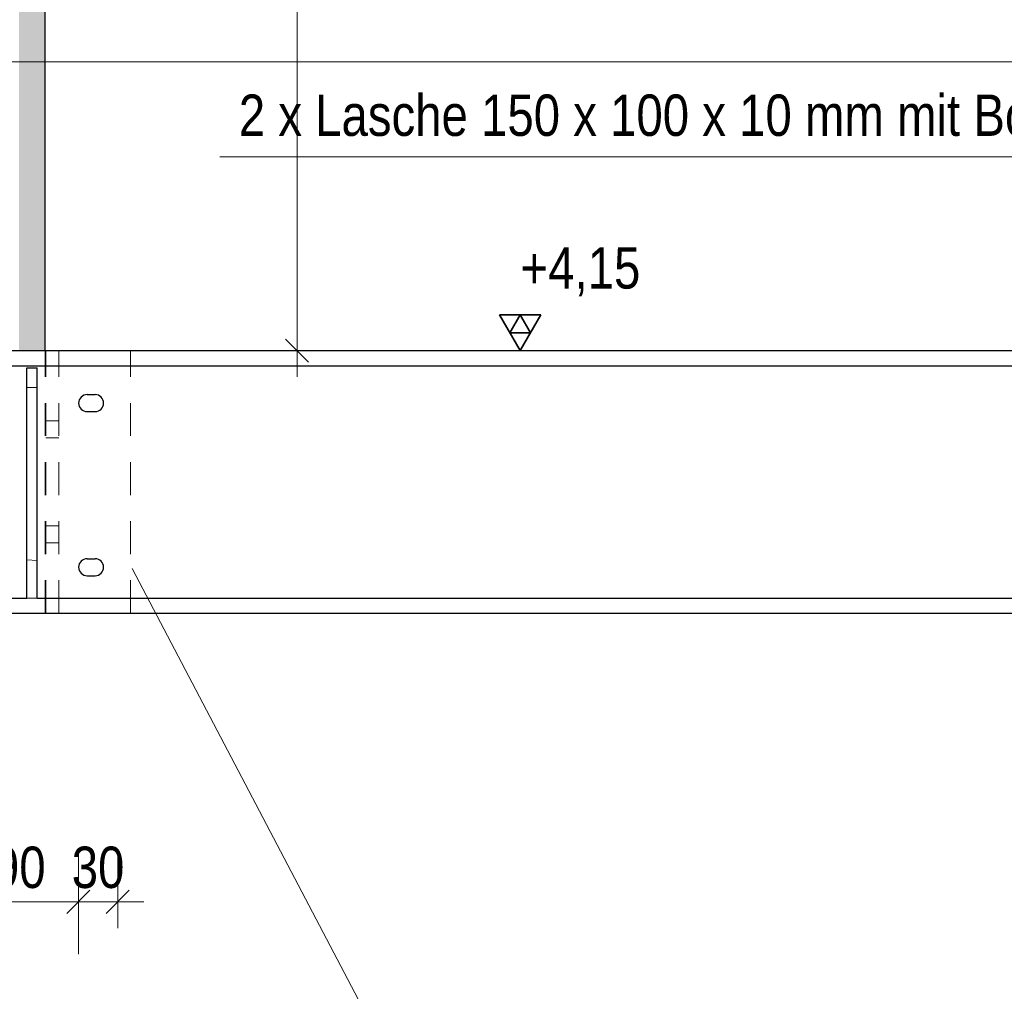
# Model space of a CAD drawing. Header units: millimetres. Extents: x 0 to 96, y -6 to 70.6.
# Tile 86 of 138: x 41.5 to 45.3, y 6.4 to 10.1. Entities that reach past the tile are written whole.
import ezdxf

# ---------------------------------------------------------------- set-up
doc = ezdxf.new("R2010")
doc.units = ezdxf.units.MM
doc.linetypes.add('HIDDEN', pattern=[0.375, 0.25, -0.125])
doc.layers.add('Achsen', color=7, linetype='Continuous', lineweight=20)
doc.layers.add('Schraffuren', color=7, linetype='Continuous', lineweight=20)
doc.styles.add('Arial Narrow', font='ARIALN.TTF')
doc.dimstyles.new('Arch_Strakon_dimstyle', dxfattribs={"dimtxt": 15.75, "dimasz": 1, "dimexe": 1.25, "dimexo": 0.0625, "dimgap": 1, "dimtad": 0, "dimdec": 3, "dimzin": 12, "dimdsep": 46, "dimtxsty": 'Arial Narrow', "dimblk": 'Arrowhead_Tick', "dimsah": 1, "dimcen": 0, "dimse1": 1, "dimse2": 1, "dimclrd": 6, "dimclrt": 2, "dimazin": 0, "dimtfac": 1, "dimtdec": 4, "dimtmove": 0, "dimatfit": 3, "dimldrblk": 'NONE', "dimfxl": 1, "dimtvp": 1, "dimtolj": 1, "dimtzin": 0, "dimlwd": 13, "dimarcsym": 2})

# ---------------------------------------------------------------- blocks, each defined once
blk = doc.blocks.new('Arrowhead_Tick')
at = {"color": 0, "linetype": 'Continuous', "lineweight": -2}
for p, q in [((0, 20), (0, -10)), ((-1, 0), (0, 0)), ((10, 0), (0, 0))]:
    blk.add_line(p, q, dxfattribs=at)
at = {"color": 2, "linetype": 'Continuous', "lineweight": 35}
blk.add_line((4.42, 4.42), (-4.42, -4.42), dxfattribs=at)
blk = doc.blocks.new('*D527')
at = {"color": 6, "linetype": 'Continuous', "lineweight": 13}
blk.add_line((42.5867, 8.8683), (42.5867, 15.3983), dxfattribs=at)
at = {"layer": 'Defpoints', "color": 0}
for p in [(41.6273, 15.4083), (42.5867, 15.4083), (41.6798, 8.8583)]:
    blk.add_point(p, dxfattribs=at)
at = {"color": 6, "lineweight": 13, "xscale": 0.01, "yscale": 0.01, "zscale": 0.01}
for p, rotation in [((42.5867, 15.4083), 90), ((42.5867, 8.8583), 270)]:
    blk.add_blockref('Arrowhead_Tick', p, dxfattribs=dict(at, rotation=rotation))
at = {"color": 2, "lineweight": 0, "insert": (42.4563, 12.1333), "char_height": 0.1575, "attachment_point": 5, "rotation": 90, "style": 'Arial Narrow'}
blk.add_mtext('\\A1;1310', dxfattribs=at)
blk = doc.blocks.new('_None')
blk = doc.blocks.new('*D541')
at = {"layer": 'Achsen', "color": 6, "linetype": 'Continuous', "lineweight": 13}
blk.add_line((41.3136, 6.7587), (41.7436, 6.7587), dxfattribs=at)
at = {"layer": 'Defpoints', "color": 0}
for p in [(41.7536, 6.7587), (41.3036, 6.2373), (41.7536, 6.2373)]:
    blk.add_point(p, dxfattribs=at)
at = {"layer": 'Achsen', "color": 6, "lineweight": 13, "xscale": 0.01, "yscale": 0.01, "zscale": 0.01}
blk.add_blockref('Arrowhead_Tick', (41.7536, 6.7587), dxfattribs=at)
at = {"layer": 'Achsen', "color": 6, "lineweight": 13, "xscale": 0.01, "yscale": 0.01, "zscale": 0.01, "rotation": 180}
blk.add_blockref('Arrowhead_Tick', (41.3036, 6.7587), dxfattribs=at)
at = {"layer": 'Achsen', "color": 2, "lineweight": 0, "insert": (41.5286, 6.8891), "char_height": 0.1575, "attachment_point": 5, "style": 'Arial Narrow'}
blk.add_mtext('\\A1;90', dxfattribs=at)
blk = doc.blocks.new('*D542')
at = {"layer": 'Achsen', "color": 6, "linetype": 'Continuous', "lineweight": 13}
blk.add_line((41.7636, 6.7587), (41.8936, 6.7587), dxfattribs=at)
at = {"layer": 'Defpoints', "color": 0}
for p in [(41.9036, 6.7587), (41.9036, 6.4048), (41.7536, 6.2373)]:
    blk.add_point(p, dxfattribs=at)
at = {"layer": 'Achsen', "color": 6, "lineweight": 13, "xscale": 0.01, "yscale": 0.01, "zscale": 0.01}
blk.add_blockref('Arrowhead_Tick', (41.9036, 6.7587), dxfattribs=at)
at = {"layer": 'Achsen', "color": 6, "lineweight": 13, "xscale": 0.01, "yscale": 0.01, "zscale": 0.01, "rotation": 180}
blk.add_blockref('Arrowhead_Tick', (41.7536, 6.7587), dxfattribs=at)
at = {"layer": 'Achsen', "color": 2, "lineweight": 0, "insert": (41.8286, 6.8891), "char_height": 0.1575, "attachment_point": 5, "style": 'Arial Narrow'}
blk.add_mtext('\\A1;30', dxfattribs=at)

msp = doc.modelspace()

# ---------------------------------------------------------------- hatches: boundary and pattern name
at = {"lineweight": 13, "true_color": 0xcccccc}
msp.add_hatch(color=254, dxfattribs=at).paths.add_polyline_path([(41.6272574, 15.4082727), (41.6272574, 8.8582727), (41.5272574, 8.8582727), (41.5272574, 15.4082727)])

# ---------------------------------------------------------------- linework, layer by layer
at = {"color": 5, "linetype": 'Continuous', "lineweight": 18}
for p, q in [((50.338087, 9.9582786), (32.1545173, 9.9582786)), ((42.950157, 6.1397399), (41.9584006, 8.027839))]:
    msp.add_line(p, q, dxfattribs=at)
at = {"color": 6, "linetype": 'HIDDEN', "lineweight": 13, "ltscale": 0.5}
for p, q in [((41.6272574, 7.8582727), (41.6272574, 8.8582727)), ((41.6297574, 7.8582727), (41.6297574, 8.8582727)), ((41.6797574, 7.8582727), (41.6797574, 8.8582727)), ((41.9522574, 7.8582727), (41.9522574, 8.8582727)), ((41.5572574, 8.7182727), (41.5972574, 8.7182727)), ((41.6297574, 8.5908727), (41.6797574, 8.5908727)), ((41.6297574, 8.5257727), (41.6797574, 8.5257727)), ((41.6297574, 8.1908727), (41.6797574, 8.1908727)), ((41.6297574, 8.1257727), (41.6797574, 8.1257727)), ((41.5972574, 8.0587604), (41.5572574, 8.0618174)), ((41.5572574, 7.9157727), (41.5972574, 7.9157727))]:
    msp.add_line(p, q, dxfattribs=at)
at = {"layer": 'Achsen', "color": 3, "linetype": 'Continuous', "lineweight": 25}
for p, q in [((41.6272574, 8.8582727), (41.6272574, 15.4082727)), ((36.0022905, 8.8582727), (47.2875074, 8.8582727)), ((36.0022905, 8.8007727), (47.2875074, 8.8007727)), ((41.5572574, 8.7932727), (41.5972574, 8.7932727)), ((41.5572574, 7.9157727), (41.5572574, 8.7932727)), ((41.5972574, 7.9157727), (41.5972574, 8.7932727)), ((41.7872574, 8.6907727), (41.8172574, 8.6907727)), ((41.7872574, 8.6257727), (41.8172574, 8.6257727)), ((41.7872574, 8.0657727), (41.8172574, 8.0657727)), ((41.7872574, 8.0007727), (41.8172574, 8.0007727)), ((36.0022905, 7.9157727), (41.5572574, 7.9157727)), ((41.5972574, 7.9157727), (47.2875074, 7.9157727)), ((36.0022905, 7.8582727), (47.2875074, 7.8582727))]:
    msp.add_line(p, q, dxfattribs=at)
for centre, start, end in [((41.7872574, 8.6582727), 90, 270), ((41.8172574, 8.6582727), 270, 90), ((41.7872574, 8.0332727), 90, 270), ((41.8172574, 8.0332727), 270, 90)]:
    msp.add_arc(centre, 0.0325, start, end, dxfattribs=at)
at = {"layer": 'Schraffuren', "color": 5, "linetype": 'Continuous', "lineweight": 18}
msp.add_line((46.5177737, 9.5964015), (42.2932088, 9.5964015), dxfattribs=at)
at = {"layer": 'Schraffuren', "color": 2, "linetype": 'Continuous', "lineweight": 35, "ltscale": 0.2}
for p, q in [((43.5154372, 8.9946677), (43.3579372, 8.9946677)), ((43.3579372, 8.9946677), (43.4366872, 8.8582727)), ((43.4366872, 8.9946677), (43.3973122, 8.9264702)), ((43.4366872, 8.8582727), (43.5154372, 8.9946677)), ((43.4760622, 8.9264702), (43.4366872, 8.9946677)), ((43.3973122, 8.9264702), (43.4760622, 8.9264702))]:
    msp.add_line(p, q, dxfattribs=at)
at = {"layer": 'Schraffuren', "color": 3, "linetype": 'Continuous', "lineweight": 25, "ltscale": 0.2}
msp.add_line((43.3579372, 8.8582727), (43.8871372, 8.8582727), dxfattribs=at)

# ---------------------------------------------------------------- texts
at = {"color": 2, "lineweight": 35, "style": 'Arial Narrow'}
for s, p in [('2 x Lasche 150 x 100 x 10 mm mit Bohrung für M 12', (42.364902, 9.676142)), ('Anschlußblech für U - Profil im Berecih Anschluß    2a', (36.7534515, 7.0818165))]:
    msp.add_text(s, height=0.1575, dxfattribs=at).set_placement(p)
at = {"layer": 'Schraffuren', "color": 2, "lineweight": 35, "insert": (43.3878622, 9.2520227), "char_height": 0.1575, "attachment_point": 1, "line_spacing_factor": 0.9, "style": 'Arial Narrow'}
msp.add_mtext(' +4,15', dxfattribs=at)

# ---------------------------------------------------------------- dimensions: what is measured, and where the dimension line sits
at = {"lineweight": 0}
dim = msp.add_linear_dim(base=(42.5866872, 15.4082727), p1=(41.6797574, 8.8582727), p2=(41.6272574, 15.4082727), angle=90, text='1310', dimstyle='Arch_Strakon_dimstyle', override={"dimscale": 0.01, "dimtxt": 15.75, "dimasz": 1, "dimgap": 5, "dimtad": 1, "dimjust": 0, "dimtih": 0, "dimtoh": 0, "dimdec": 3, "dimdsep": 46, "dimtxsty": 'Arial Narrow', "dimclrd": 6, "dimclrt": 2, "dimtix": 1, "dimtofl": 255, "dimtmove": 0, "dimatfit": 2, "dimfxl": 0, "dimfxlon": 0, "dimtvp": 31.746032, "dimlwd": 13}, dxfattribs=at)
dim.commit()
dim.dimension.update_dxf_attribs({"geometry": '*D527', "text_midpoint": (42.5866872, 12.1332727), "dimtype": 160})
at = {"layer": 'Achsen', "lineweight": 0}
for base, p1, p2, text, picture, middle in [((41.7535616, 6.758656), (41.3035616, 6.2372542), (41.7535616, 6.2372542), '90', '*D541', (41.5285616, 6.758656)), ((41.9035616, 6.758656), (41.7535616, 6.2372542), (41.9035616, 6.4047542), '30', '*D542', (41.8285616, 6.758656))]:
    dim = msp.add_linear_dim(base=base, p1=p1, p2=p2, text=text, dimstyle='Arch_Strakon_dimstyle', override={"dimscale": 0.01, "dimtxt": 15.75, "dimasz": 1, "dimgap": 5, "dimtad": 1, "dimjust": 0, "dimtih": 0, "dimtoh": 0, "dimdec": 3, "dimdsep": 46, "dimtxsty": 'Arial Narrow', "dimclrd": 6, "dimclrt": 2, "dimtix": 1, "dimtofl": 255, "dimtmove": 0, "dimatfit": 2, "dimfxl": 0, "dimfxlon": 0, "dimtvp": 31.746032, "dimlwd": 13}, dxfattribs=at)
    dim.commit()
    dim.dimension.update_dxf_attribs({"geometry": picture, "text_midpoint": middle, "dimtype": 160})

doc.saveas('drawing.dxf')
